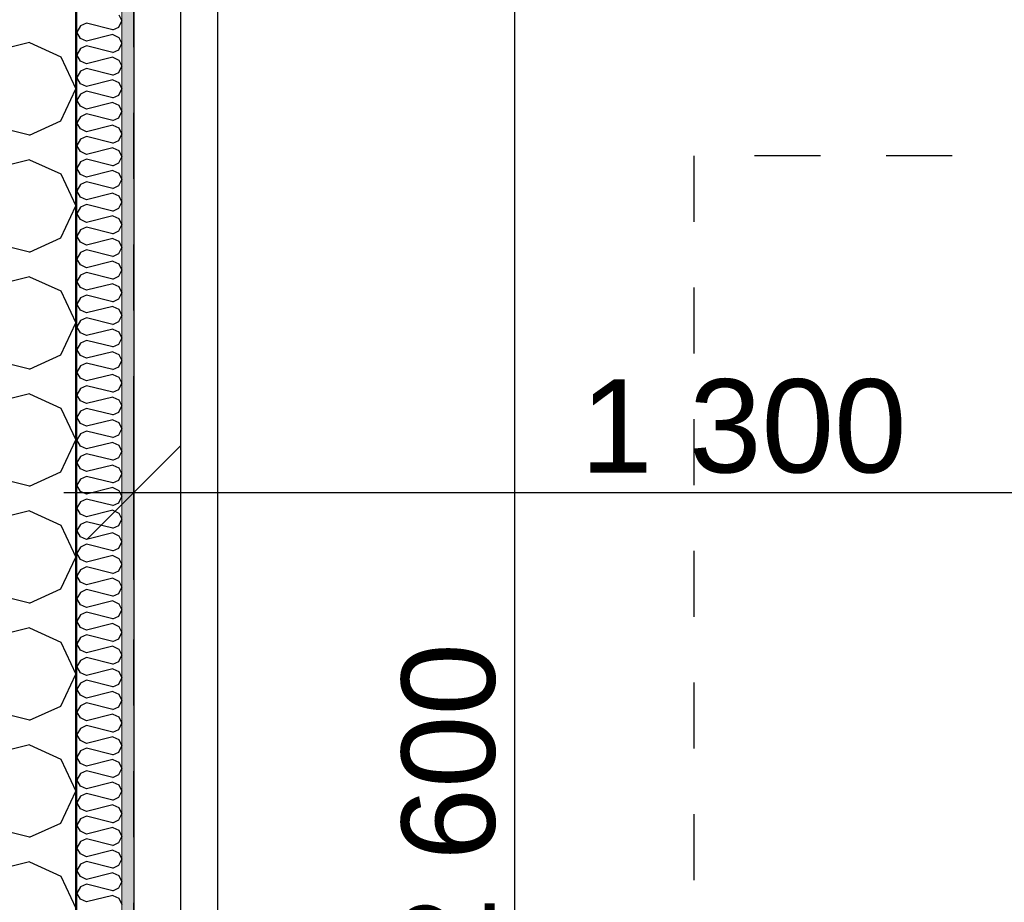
# Model space of a CAD drawing. Header units: millimetres. Extents: x -5000 to 341424, y -9235 to 550260.
# Tile 226 of 236: x 308639 to 309694, y 350648 to 351594. Entities that reach past the tile are written whole.
import ezdxf
from ezdxf.enums import TextEntityAlignment as Align

# ---------------------------------------------------------------- set-up
doc = ezdxf.new("R2010")
doc.units = ezdxf.units.MM
doc.header["$LTSCALE"] = 0.5
doc.header["$MEASUREMENT"] = 0
doc.linetypes.add('PLINE', pattern=[0])
doc.linetypes.add('Små Stiplet', pattern=[282.222222, 141.111111, -141.111111])
for name, color, linetype in [('232- Ikke-bærende yttervegger (Skravur)(Nye konstruksjoner)', 7, 'Continuous'), ('232- Ikke-bærende yttervegger(Nye konstruksjoner)', 7, 'Continuous'), ('281- Innvendige trapper(Nye konstruksjoner)', 7, 'Continuous'), ('287- Andre rekkverk_ håndlister og fendere(Nye konstruksjoner)', 7, 'Continuous'), ('842-M___1_50 Målsetting bygning', 7, 'Continuous'), ('842-M___1_50 Målsetting bygning(Nye konstruksjoner)', 7, 'Continuous'), ('862- M___Nettoareal(Nye konstruksjoner)', 7, 'Continuous'), ('862- M___Nettoareal(Polylinje)(Nye konstruksjoner)', 7, 'Continuous'), ('862- M___Nettoareal(Tekst)(Nye konstruksjoner)', 7, 'Continuous')]:
    doc.layers.add(name, color=color, linetype=linetype)
doc.layers.add('236- Innvendig kledning og overflate(Nye konstruksjoner)', color=7, linetype='Continuous', lineweight=0)
doc.styles.add('GENERATED_STYLE_1', font='txt')
doc.styles.add('GENERATED_STYLE_3', font='arial.ttf')
doc.dimstyles.new('GENERATED_STYLE__2', dxfattribs={"dimtxt": 100, "dimasz": 95, "dimexe": 0.18, "dimexo": 0.0625, "dimgap": 0, "dimtad": 1, "dimtih": 1, "dimtoh": 1, "dimdec": 0, "dimzin": 0, "dimdsep": 46, "dimtxsty": 'GENERATED_STYLE_3', "dimblk": 'ARROWHEAD_6', "dimblk1": 'ARROWHEAD_6', "dimblk2": 'ARROWHEAD_6', "dimcen": 0.09, "dimse1": 1, "dimse2": 1, "dimclrd": 256, "dimclre": 256, "dimclrt": 256, "dimadec": 1, "dimazin": 0, "dimtfac": 1, "dimtdec": 4, "dimtmove": 0, "dimatfit": 3, "dimfxl": 1, "dimtolj": 1, "dimtzin": 0, "dimarcsym": 0})
doc.dimstyles.new('GENERATED_STYLE__4', dxfattribs={"dimtxt": 100, "dimasz": 95, "dimexe": 0.18, "dimexo": 0.0625, "dimgap": 0, "dimtad": 1, "dimdec": 0, "dimzin": 0, "dimdsep": 46, "dimtxsty": 'GENERATED_STYLE_3', "dimblk": 'ARROWHEAD_6', "dimblk1": 'ARROWHEAD_6', "dimblk2": 'ARROWHEAD_6', "dimcen": 0.09, "dimse1": 1, "dimse2": 1, "dimclrd": 256, "dimclre": 256, "dimclrt": 256, "dimadec": 1, "dimazin": 0, "dimtfac": 1, "dimtdec": 4, "dimtmove": 0, "dimatfit": 3, "dimfxl": 1, "dimtolj": 1, "dimtzin": 0, "dimarcsym": 0})

# ---------------------------------------------------------------- blocks, each defined once
blk = doc.blocks.new('Fellesrom Bygg A__6', base_point=(315918.6, 340263.6))
at = {"layer": '862- M___Nettoareal(Polylinje)(Nye konstruksjoner)', "linetype": 'PLINE', "flags": 128}
blk.add_lwpolyline([(308760.9, 343747.8), (314360.9, 343747.8), (314360.9, 345447.8), (320651.1, 345447.8), (322731.9, 342583.8), (328296.4, 346626.6), (331088.4, 342783.8), (332481.5, 343796), (325033.1, 354047.8), (312360.9, 354047.8), (312360.9, 352047.8), (308760.9, 352047.8)], close=True, dxfattribs=at)
at = {"layer": '862- M___Nettoareal(Tekst)(Nye konstruksjoner)', "style": 'GENERATED_STYLE_1'}
for tag, p in [('DUMMY_861', (316456.2, 340451.8)), ('ROOM_NAME', (315381.1, 340406.1)), ('DUMMY_862', (315381.1, 340263.6))]:
    blk.add_attdef(tag, text='', height=100, dxfattribs=at).set_placement(p, align=Align.TOP_LEFT)
blk = doc.blocks.new('VINDFANG_TRAPP__16', base_point=(313945.5, 353208.6))
at = {"layer": '862- M___Nettoareal(Polylinje)(Nye konstruksjoner)', "linetype": 'PLINE', "flags": 128}
blk.add_lwpolyline([(308760.9, 349447.8), (312360.9, 349447.8), (314360.9, 349447.8), (314360.9, 352447.8), (314484.9, 352447.8), (314484.9, 352171.8), (316890.9, 352171.8), (316890.9, 354047.8), (312360.9, 354047.8), (312360.9, 352047.8), (308760.9, 352047.8)], close=True, dxfattribs=at)
at = {"layer": '862- M___Nettoareal(Tekst)(Nye konstruksjoner)', "style": 'GENERATED_STYLE_1'}
for tag, p in [('DUMMY_861', (314522, 353396.9)), ('ROOM_NAME', (313369, 353347.1)), ('DUMMY_862', (313369, 353208.6))]:
    blk.add_attdef(tag, text='', height=100, dxfattribs=at).set_placement(p, align=Align.TOP_LEFT)
blk = doc.blocks.new('*X203')
at = {"layer": '232- Ikke-bærende yttervegger (Skravur)(Nye konstruksjoner)', "linetype": 'PLINE'}
for p, q in [((308744.8, 351599.2), (308747.9, 351592.6)), ((308710.1, 351590), (308703.6, 351587.1)), ((308738.3, 351583), (308710.1, 351590)), ((308744.8, 351585.9), (308747.9, 351592.6)), ((308703.6, 351587.1), (308699.9, 351580.4)), ((308703.6, 351573.8), (308699.9, 351580.4)), ((308738.3, 351577.9), (308710.1, 351570.8)), ((308738.3, 351583), (308744.8, 351585.9)), ((308738.3, 351577.9), (308744.8, 351574.9)), ((308710.1, 351570.8), (308703.6, 351573.8)), ((308744.8, 351574.9), (308747.9, 351568.3)), ((308744.8, 351561.7), (308747.9, 351568.3)), ((308703.6, 351562.8), (308699.9, 351556.2)), ((308710.1, 351565.7), (308703.6, 351562.8)), ((308738.3, 351558.7), (308710.1, 351565.7)), ((308738.3, 351558.7), (308744.8, 351561.7)), ((308703.6, 351549.5), (308699.9, 351556.2)), ((308710.1, 351546.6), (308703.6, 351549.5)), ((308738.3, 351553.6), (308710.1, 351546.6)), ((308738.3, 351553.6), (308744.8, 351550.6)), ((308744.8, 351550.6), (308747.9, 351544)), ((308703.6, 351538.5), (308699.9, 351531.9)), ((308710.1, 351541.5), (308703.6, 351538.5)), ((308738.3, 351534.4), (308710.1, 351541.5)), ((308738.3, 351534.4), (308744.8, 351537.4)), ((308744.8, 351537.4), (308747.9, 351544)), ((308703.6, 351525.2), (308699.9, 351531.9)), ((308710.1, 351522.3), (308703.6, 351525.2)), ((308738.3, 351529.3), (308710.1, 351522.3)), ((308738.3, 351529.3), (308744.8, 351526.4)), ((308744.8, 351526.4), (308747.9, 351519.7)), ((308703.6, 351514.2), (308699.9, 351507.6)), ((308710.1, 351517.2), (308703.6, 351514.2)), ((308738.3, 351510.1), (308710.1, 351517.2)), ((308744.8, 351513.1), (308747.9, 351519.7)), ((308703.6, 351501), (308699.9, 351507.6)), ((308738.3, 351505), (308710.1, 351498)), ((308738.3, 351510.1), (308744.8, 351513.1)), ((308738.3, 351505), (308744.8, 351502.1)), ((308710.1, 351498), (308703.6, 351501)), ((308744.8, 351502.1), (308747.9, 351495.5)), ((308744.8, 351488.8), (308747.9, 351495.5)), ((308703.6, 351489.9), (308699.9, 351483.3)), ((308703.6, 351476.7), (308699.9, 351483.3)), ((308710.1, 351492.9), (308703.6, 351489.9)), ((308738.3, 351485.9), (308710.1, 351492.9)), ((308738.3, 351485.9), (308744.8, 351488.8)), ((308710.1, 351473.7), (308703.6, 351476.7)), ((308738.3, 351480.8), (308710.1, 351473.7)), ((308738.3, 351480.8), (308744.8, 351477.8)), ((308744.8, 351477.8), (308747.9, 351471.2)), ((308703.6, 351465.7), (308699.9, 351459)), ((308710.1, 351468.6), (308703.6, 351465.7)), ((308738.3, 351461.6), (308710.1, 351468.6)), ((308738.3, 351461.6), (308744.8, 351464.5)), ((308744.8, 351464.5), (308747.9, 351471.2)), ((308703.6, 351452.4), (308699.9, 351459)), ((308710.1, 351449.4), (308703.6, 351452.4)), ((308738.3, 351456.5), (308710.1, 351449.4)), ((308738.3, 351456.5), (308744.8, 351453.5)), ((308744.8, 351453.5), (308747.9, 351446.9)), ((308703.6, 351441.4), (308699.9, 351434.8)), ((308710.1, 351444.3), (308703.6, 351441.4)), ((308738.3, 351437.3), (308710.1, 351444.3)), ((308738.3, 351437.3), (308744.8, 351440.3)), ((308744.8, 351440.3), (308747.9, 351446.9)), ((308703.6, 351428.1), (308699.9, 351434.8)), ((308738.3, 351432.2), (308710.1, 351425.2)), ((308738.3, 351432.2), (308744.8, 351429.2)), ((308710.1, 351425.2), (308703.6, 351428.1)), ((308710.1, 351420.1), (308703.6, 351417.1)), ((308738.3, 351413), (308710.1, 351420.1)), ((308744.8, 351429.2), (308747.9, 351422.6)), ((308744.8, 351416), (308747.9, 351422.6)), ((308703.6, 351417.1), (308699.9, 351410.5)), ((308703.6, 351403.8), (308699.9, 351410.5)), ((308738.3, 351413), (308744.8, 351416)), ((308710.1, 351400.9), (308703.6, 351403.8)), ((308738.3, 351407.9), (308710.1, 351400.9)), ((308738.3, 351407.9), (308744.8, 351405)), ((308744.8, 351405), (308747.9, 351398.3)), ((308744.8, 351391.7), (308747.9, 351398.3)), ((308703.6, 351392.8), (308699.9, 351386.2)), ((308710.1, 351395.8), (308703.6, 351392.8)), ((308738.3, 351388.7), (308710.1, 351395.8)), ((308738.3, 351388.7), (308744.8, 351391.7)), ((308703.6, 351379.6), (308699.9, 351386.2)), ((308710.1, 351376.6), (308703.6, 351379.6)), ((308738.3, 351383.6), (308710.1, 351376.6)), ((308738.3, 351383.6), (308744.8, 351380.7)), ((308744.8, 351380.7), (308747.9, 351374)), ((308703.6, 351368.5), (308699.9, 351361.9)), ((308710.1, 351371.5), (308703.6, 351368.5)), ((308738.3, 351364.5), (308710.1, 351371.5)), ((308738.3, 351364.5), (308744.8, 351367.4)), ((308744.8, 351367.4), (308747.9, 351374)), ((308703.6, 351355.3), (308699.9, 351361.9)), ((308738.3, 351359.4), (308710.1, 351352.3)), ((308738.3, 351359.4), (308744.8, 351356.4)), ((308744.8, 351356.4), (308747.9, 351349.8)), ((308710.1, 351352.3), (308703.6, 351355.3)), ((308710.1, 351347.2), (308703.6, 351344.3)), ((308738.3, 351340.2), (308710.1, 351347.2)), ((308744.8, 351343.1), (308747.9, 351349.8)), ((308703.6, 351344.3), (308699.9, 351337.6)), ((308703.6, 351331), (308699.9, 351337.6)), ((308738.3, 351335.1), (308710.1, 351328)), ((308738.3, 351340.2), (308744.8, 351343.1)), ((308738.3, 351335.1), (308744.8, 351332.1)), ((308710.1, 351328), (308703.6, 351331)), ((308744.8, 351332.1), (308747.9, 351325.5)), ((308744.8, 351318.9), (308747.9, 351325.5)), ((308703.6, 351320), (308699.9, 351313.3)), ((308710.1, 351322.9), (308703.6, 351320)), ((308738.3, 351315.9), (308710.1, 351322.9)), ((308738.3, 351315.9), (308744.8, 351318.9)), ((308703.6, 351306.7), (308699.9, 351313.3)), ((308710.1, 351303.8), (308703.6, 351306.7)), ((308738.3, 351310.8), (308710.1, 351303.8)), ((308738.3, 351310.8), (308744.8, 351307.8)), ((308744.8, 351307.8), (308747.9, 351301.2)), ((308703.6, 351295.7), (308699.9, 351289.1)), ((308710.1, 351298.7), (308703.6, 351295.7)), ((308738.3, 351291.6), (308710.1, 351298.7)), ((308738.3, 351291.6), (308744.8, 351294.6)), ((308744.8, 351294.6), (308747.9, 351301.2)), ((308703.6, 351282.4), (308699.9, 351289.1)), ((308710.1, 351279.5), (308703.6, 351282.4)), ((308738.3, 351286.5), (308710.1, 351279.5)), ((308738.3, 351286.5), (308744.8, 351283.6)), ((308744.8, 351283.6), (308747.9, 351276.9)), ((308703.6, 351271.4), (308699.9, 351264.8)), ((308710.1, 351274.4), (308703.6, 351271.4)), ((308738.3, 351267.3), (308710.1, 351274.4)), ((308744.8, 351270.3), (308747.9, 351276.9)), ((308703.6, 351258.2), (308699.9, 351264.8)), ((308738.3, 351262.2), (308710.1, 351255.2)), ((308738.3, 351267.3), (308744.8, 351270.3)), ((308738.3, 351262.2), (308744.8, 351259.3)), ((308710.1, 351255.2), (308703.6, 351258.2)), ((308744.8, 351259.3), (308747.9, 351252.6)), ((308744.8, 351246), (308747.9, 351252.6)), ((308703.6, 351247.1), (308699.9, 351240.5)), ((308703.6, 351233.9), (308699.9, 351240.5)), ((308710.1, 351250.1), (308703.6, 351247.1)), ((308738.3, 351243.1), (308710.1, 351250.1)), ((308738.3, 351243.1), (308744.8, 351246)), ((308710.1, 351230.9), (308703.6, 351233.9)), ((308738.3, 351237.9), (308710.1, 351230.9)), ((308738.3, 351237.9), (308744.8, 351235)), ((308744.8, 351235), (308747.9, 351228.4)), ((308703.6, 351222.9), (308699.9, 351216.2)), ((308710.1, 351225.8), (308703.6, 351222.9)), ((308738.3, 351218.8), (308710.1, 351225.8)), ((308738.3, 351218.8), (308744.8, 351221.7)), ((308744.8, 351221.7), (308747.9, 351228.4)), ((308703.6, 351209.6), (308699.9, 351216.2)), ((308710.1, 351206.6), (308703.6, 351209.6)), ((308738.3, 351213.7), (308710.1, 351206.6)), ((308738.3, 351213.7), (308744.8, 351210.7)), ((308744.8, 351210.7), (308747.9, 351204.1)), ((308703.6, 351198.6), (308699.9, 351191.9)), ((308710.1, 351201.5), (308703.6, 351198.6)), ((308738.3, 351194.5), (308710.1, 351201.5)), ((308744.8, 351197.4), (308747.9, 351204.1)), ((308703.6, 351185.3), (308699.9, 351191.9)), ((308738.3, 351189.4), (308710.1, 351182.3)), ((308738.3, 351194.5), (308744.8, 351197.4)), ((308738.3, 351189.4), (308744.8, 351186.4)), ((308710.1, 351182.3), (308703.6, 351185.3)), ((308710.1, 351177.2), (308703.6, 351174.3)), ((308738.3, 351170.2), (308710.1, 351177.2)), ((308744.8, 351186.4), (308747.9, 351179.8)), ((308744.8, 351173.2), (308747.9, 351179.8)), ((308703.6, 351174.3), (308699.9, 351167.7)), ((308703.6, 351161), (308699.9, 351167.7)), ((308738.3, 351170.2), (308744.8, 351173.2)), ((308710.1, 351158.1), (308703.6, 351161)), ((308738.3, 351165.1), (308710.1, 351158.1)), ((308738.3, 351165.1), (308744.8, 351162.1)), ((308744.8, 351162.1), (308747.9, 351155.5)), ((308744.8, 351148.9), (308747.9, 351155.5)), ((308703.6, 351150), (308699.9, 351143.4)), ((308710.1, 351153), (308703.6, 351150)), ((308738.3, 351145.9), (308710.1, 351153)), ((308738.3, 351145.9), (308744.8, 351148.9)), ((308703.6, 351136.7), (308699.9, 351143.4)), ((308710.1, 351133.8), (308703.6, 351136.7)), ((308738.3, 351140.8), (308710.1, 351133.8)), ((308738.3, 351140.8), (308744.8, 351137.9)), ((308744.8, 351137.9), (308747.9, 351131.2)), ((308703.6, 351125.7), (308699.9, 351119.1)), ((308710.1, 351128.7), (308703.6, 351125.7)), ((308738.3, 351121.6), (308710.1, 351128.7)), ((308738.3, 351121.6), (308744.8, 351124.6)), ((308744.8, 351124.6), (308747.9, 351131.2)), ((308703.6, 351112.5), (308699.9, 351119.1)), ((308738.3, 351116.5), (308710.1, 351109.5)), ((308738.3, 351116.5), (308744.8, 351113.6)), ((308744.8, 351113.6), (308747.9, 351107)), ((308710.1, 351109.5), (308703.6, 351112.5)), ((308710.1, 351104.4), (308703.6, 351101.4)), ((308738.3, 351097.4), (308710.1, 351104.4)), ((308744.8, 351100.3), (308747.9, 351107)), ((308703.6, 351101.4), (308699.9, 351094.8)), ((308703.6, 351088.2), (308699.9, 351094.8)), ((308738.3, 351092.3), (308710.1, 351085.2)), ((308738.3, 351097.4), (308744.8, 351100.3)), ((308738.3, 351092.3), (308744.8, 351089.3)), ((308710.1, 351085.2), (308703.6, 351088.2)), ((308744.8, 351089.3), (308747.9, 351082.7)), ((308744.8, 351076), (308747.9, 351082.7)), ((308703.6, 351077.2), (308699.9, 351070.5)), ((308710.1, 351080.1), (308703.6, 351077.2)), ((308738.3, 351073.1), (308710.1, 351080.1)), ((308738.3, 351073.1), (308744.8, 351076)), ((308703.6, 351063.9), (308699.9, 351070.5)), ((308710.1, 351060.9), (308703.6, 351063.9)), ((308738.3, 351068), (308710.1, 351060.9)), ((308738.3, 351068), (308744.8, 351065)), ((308744.8, 351065), (308747.9, 351058.4)), ((308703.6, 351052.9), (308699.9, 351046.3)), ((308710.1, 351055.8), (308703.6, 351052.9)), ((308738.3, 351048.8), (308710.1, 351055.8)), ((308738.3, 351048.8), (308744.8, 351051.8)), ((308744.8, 351051.8), (308747.9, 351058.4)), ((308703.6, 351039.6), (308699.9, 351046.3)), ((308710.1, 351036.7), (308703.6, 351039.6)), ((308738.3, 351043.7), (308710.1, 351036.7)), ((308738.3, 351043.7), (308744.8, 351040.7)), ((308744.8, 351040.7), (308747.9, 351034.1)), ((308710.1, 351031.6), (308703.6, 351028.6)), ((308738.3, 351024.5), (308710.1, 351031.6)), ((308744.8, 351027.5), (308747.9, 351034.1)), ((308703.6, 351028.6), (308699.9, 351022)), ((308703.6, 351015.3), (308699.9, 351022)), ((308738.3, 351019.4), (308710.1, 351012.4)), ((308738.3, 351024.5), (308744.8, 351027.5)), ((308738.3, 351019.4), (308744.8, 351016.5)), ((308710.1, 351012.4), (308703.6, 351015.3)), ((308744.8, 351016.5), (308747.9, 351009.8)), ((308744.8, 351003.2), (308747.9, 351009.8)), ((308703.6, 351004.3), (308699.9, 350997.7)), ((308703.6, 350991.1), (308699.9, 350997.7)), ((308710.1, 351007.3), (308703.6, 351004.3)), ((308738.3, 351000.2), (308710.1, 351007.3)), ((308738.3, 351000.2), (308744.8, 351003.2)), ((308710.1, 350988.1), (308703.6, 350991.1)), ((308738.3, 350995.1), (308710.1, 350988.1)), ((308738.3, 350995.1), (308744.8, 350992.2)), ((308744.8, 350992.2), (308747.9, 350985.5)), ((308703.6, 350980), (308699.9, 350973.4)), ((308710.1, 350983), (308703.6, 350980)), ((308738.3, 350976), (308710.1, 350983)), ((308738.3, 350976), (308744.8, 350978.9)), ((308744.8, 350978.9), (308747.9, 350985.5)), ((308703.6, 350966.8), (308699.9, 350973.4)), ((308710.1, 350963.8), (308703.6, 350966.8)), ((308738.3, 350970.9), (308710.1, 350963.8)), ((308738.3, 350970.9), (308744.8, 350967.9)), ((308744.8, 350967.9), (308747.9, 350961.3)), ((308703.6, 350955.8), (308699.9, 350949.1)), ((308710.1, 350958.7), (308703.6, 350955.8)), ((308738.3, 350951.7), (308710.1, 350958.7)), ((308744.8, 350954.6), (308747.9, 350961.3)), ((308703.6, 350942.5), (308699.9, 350949.1)), ((308738.3, 350946.6), (308710.1, 350939.5)), ((308738.3, 350951.7), (308744.8, 350954.6)), ((308738.3, 350946.6), (308744.8, 350943.6)), ((308710.1, 350939.5), (308703.6, 350942.5)), ((308710.1, 350934.4), (308703.6, 350931.5)), ((308738.3, 350927.4), (308710.1, 350934.4)), ((308744.8, 350943.6), (308747.9, 350937)), ((308744.8, 350930.4), (308747.9, 350937)), ((308703.6, 350931.5), (308699.9, 350924.8)), ((308703.6, 350918.2), (308699.9, 350924.8)), ((308738.3, 350927.4), (308744.8, 350930.4)), ((308710.1, 350915.3), (308703.6, 350918.2)), ((308738.3, 350922.3), (308710.1, 350915.3)), ((308738.3, 350922.3), (308744.8, 350919.3)), ((308744.8, 350919.3), (308747.9, 350912.7)), ((308744.8, 350906.1), (308747.9, 350912.7)), ((308703.6, 350907.2), (308699.9, 350900.6)), ((308710.1, 350910.2), (308703.6, 350907.2)), ((308738.3, 350903.1), (308710.1, 350910.2)), ((308738.3, 350903.1), (308744.8, 350906.1)), ((308703.6, 350893.9), (308699.9, 350900.6)), ((308710.1, 350891), (308703.6, 350893.9)), ((308738.3, 350898), (308710.1, 350891)), ((308738.3, 350898), (308744.8, 350895.1)), ((308744.8, 350895.1), (308747.9, 350888.4)), ((308703.6, 350882.9), (308699.9, 350876.3)), ((308710.1, 350885.9), (308703.6, 350882.9)), ((308738.3, 350878.8), (308710.1, 350885.9)), ((308738.3, 350878.8), (308744.8, 350881.8)), ((308744.8, 350881.8), (308747.9, 350888.4)), ((308703.6, 350869.7), (308699.9, 350876.3)), ((308738.3, 350873.7), (308710.1, 350866.7)), ((308738.3, 350873.7), (308744.8, 350870.8)), ((308744.8, 350870.8), (308747.9, 350864.1)), ((308710.1, 350866.7), (308703.6, 350869.7)), ((308710.1, 350861.6), (308703.6, 350858.6)), ((308738.3, 350854.6), (308710.1, 350861.6)), ((308744.8, 350857.5), (308747.9, 350864.1)), ((308703.6, 350858.6), (308699.9, 350852)), ((308703.6, 350845.4), (308699.9, 350852)), ((308738.3, 350849.4), (308710.1, 350842.4)), ((308738.3, 350854.6), (308744.8, 350857.5)), ((308738.3, 350849.4), (308744.8, 350846.5)), ((308710.1, 350842.4), (308703.6, 350845.4)), ((308744.8, 350846.5), (308747.9, 350839.9)), ((308744.8, 350833.2), (308747.9, 350839.9)), ((308703.6, 350834.3), (308699.9, 350827.7)), ((308710.1, 350837.3), (308703.6, 350834.3)), ((308738.3, 350830.3), (308710.1, 350837.3)), ((308738.3, 350830.3), (308744.8, 350833.2)), ((308703.6, 350821.1), (308699.9, 350827.7)), ((308710.1, 350818.1), (308703.6, 350821.1)), ((308738.3, 350825.2), (308710.1, 350818.1)), ((308738.3, 350825.2), (308744.8, 350822.2)), ((308744.8, 350822.2), (308747.9, 350815.6)), ((308703.6, 350810.1), (308699.9, 350803.4)), ((308710.1, 350813), (308703.6, 350810.1)), ((308738.3, 350806), (308710.1, 350813)), ((308738.3, 350806), (308744.8, 350808.9)), ((308744.8, 350808.9), (308747.9, 350815.6)), ((308703.6, 350796.8), (308699.9, 350803.4)), ((308710.1, 350793.8), (308703.6, 350796.8)), ((308738.3, 350800.9), (308710.1, 350793.8)), ((308738.3, 350800.9), (308744.8, 350797.9)), ((308744.8, 350797.9), (308747.9, 350791.3)), ((308710.1, 350788.7), (308703.6, 350785.8)), ((308738.3, 350781.7), (308710.1, 350788.7)), ((308744.8, 350784.7), (308747.9, 350791.3)), ((308703.6, 350785.8), (308699.9, 350779.2)), ((308703.6, 350772.5), (308699.9, 350779.2)), ((308738.3, 350776.6), (308710.1, 350769.6)), ((308738.3, 350781.7), (308744.8, 350784.7)), ((308738.3, 350776.6), (308744.8, 350773.6)), ((308710.1, 350769.6), (308703.6, 350772.5)), ((308744.8, 350773.6), (308747.9, 350767)), ((308744.8, 350760.4), (308747.9, 350767)), ((308703.6, 350761.5), (308699.9, 350754.9)), ((308703.6, 350748.2), (308699.9, 350754.9)), ((308710.1, 350764.5), (308703.6, 350761.5)), ((308738.3, 350757.4), (308710.1, 350764.5)), ((308738.3, 350757.4), (308744.8, 350760.4)), ((308710.1, 350745.3), (308703.6, 350748.2)), ((308738.3, 350752.3), (308710.1, 350745.3)), ((308738.3, 350752.3), (308744.8, 350749.4)), ((308744.8, 350749.4), (308747.9, 350742.7)), ((308703.6, 350737.2), (308699.9, 350730.6)), ((308710.1, 350740.2), (308703.6, 350737.2)), ((308738.3, 350733.1), (308710.1, 350740.2)), ((308738.3, 350733.1), (308744.8, 350736.1)), ((308744.8, 350736.1), (308747.9, 350742.7)), ((308703.6, 350724), (308699.9, 350730.6)), ((308710.1, 350721), (308703.6, 350724)), ((308738.3, 350728), (308710.1, 350721)), ((308738.3, 350728), (308744.8, 350725.1)), ((308744.8, 350725.1), (308747.9, 350718.5)), ((308703.6, 350712.9), (308699.9, 350706.3)), ((308710.1, 350715.9), (308703.6, 350712.9)), ((308738.3, 350708.9), (308710.1, 350715.9)), ((308744.8, 350711.8), (308747.9, 350718.5)), ((308703.6, 350699.7), (308699.9, 350706.3)), ((308738.3, 350703.8), (308710.1, 350696.7)), ((308738.3, 350708.9), (308744.8, 350711.8)), ((308738.3, 350703.8), (308744.8, 350700.8)), ((308710.1, 350696.7), (308703.6, 350699.7)), ((308710.1, 350691.6), (308703.6, 350688.7)), ((308738.3, 350684.6), (308710.1, 350691.6)), ((308744.8, 350700.8), (308747.9, 350694.2)), ((308744.8, 350687.5), (308747.9, 350694.2)), ((308703.6, 350688.7), (308699.9, 350682)), ((308703.6, 350675.4), (308699.9, 350682)), ((308738.3, 350684.6), (308744.8, 350687.5)), ((308710.1, 350672.4), (308703.6, 350675.4)), ((308738.3, 350679.5), (308710.1, 350672.4)), ((308738.3, 350679.5), (308744.8, 350676.5)), ((308744.8, 350676.5), (308747.9, 350669.9)), ((308703.6, 350664.4), (308699.9, 350657.7)), ((308710.1, 350667.3), (308703.6, 350664.4)), ((308738.3, 350660.3), (308710.1, 350667.3)), ((308738.3, 350660.3), (308744.8, 350663.3)), ((308744.8, 350663.3), (308747.9, 350669.9)), ((308703.6, 350651.1), (308699.9, 350657.7)), ((308710.1, 350648.2), (308703.6, 350651.1)), ((308738.3, 350655.2), (308710.1, 350648.2)), ((308738.3, 350655.2), (308744.8, 350652.2)), ((308744.8, 350652.2), (308747.9, 350645.6))]:
    blk.add_line(p, q, dxfattribs=at)
blk = doc.blocks.new('*X206')
at = {"layer": '232- Ikke-bærende yttervegger (Skravur)(Nye konstruksjoner)', "linetype": 'PLINE'}
for p, q in [((308649.1, 351569.3), (308503.6, 351532.9)), ((308649.1, 351569.3), (308682.7, 351554)), ((308682.7, 351554), (308698.9, 351519.7)), ((308682.7, 351485.5), (308698.9, 351519.7)), ((308649.1, 351470.2), (308503.6, 351506.6)), ((308649.1, 351470.2), (308682.7, 351485.5)), ((308649.1, 351443.8), (308503.6, 351407.5)), ((308649.1, 351443.8), (308682.7, 351428.5)), ((308682.7, 351428.5), (308698.9, 351394.3)), ((308682.7, 351360), (308698.9, 351394.3)), ((308649.1, 351344.7), (308503.6, 351381.1)), ((308649.1, 351344.7), (308682.7, 351360)), ((308649.1, 351318.4), (308503.6, 351282)), ((308649.1, 351318.4), (308682.7, 351303.1)), ((308682.7, 351303.1), (308698.9, 351268.8)), ((308682.7, 351234.6), (308698.9, 351268.8)), ((308649.1, 351219.3), (308503.6, 351255.6)), ((308649.1, 351219.3), (308682.7, 351234.6)), ((308649.1, 351192.9), (308503.6, 351156.6)), ((308649.1, 351192.9), (308682.7, 351177.6)), ((308682.7, 351177.6), (308698.9, 351143.4)), ((308682.7, 351109.1), (308698.9, 351143.4)), ((308649.1, 351093.8), (308503.6, 351130.2)), ((308649.1, 351093.8), (308682.7, 351109.1)), ((308649.1, 351067.5), (308503.6, 351031.1)), ((308649.1, 351067.5), (308682.7, 351052.2)), ((308682.7, 351052.2), (308698.9, 351017.9)), ((308682.7, 350983.7), (308698.9, 351017.9)), ((308649.1, 350968.4), (308503.6, 351004.7)), ((308649.1, 350968.4), (308682.7, 350983.7)), ((308649.1, 350942), (308503.6, 350905.6)), ((308649.1, 350942), (308682.7, 350926.7)), ((308682.7, 350926.7), (308698.9, 350892.5)), ((308682.7, 350858.2), (308698.9, 350892.5)), ((308649.1, 350842.9), (308503.6, 350879.3)), ((308649.1, 350842.9), (308682.7, 350858.2)), ((308649.1, 350816.6), (308503.6, 350780.2)), ((308649.1, 350816.6), (308682.7, 350801.3)), ((308682.7, 350801.3), (308698.9, 350767)), ((308682.7, 350732.8), (308698.9, 350767)), ((308649.1, 350717.5), (308503.6, 350753.8)), ((308649.1, 350717.5), (308682.7, 350732.8)), ((308649.1, 350691.1), (308503.6, 350654.7)), ((308649.1, 350691.1), (308682.7, 350675.8)), ((308682.7, 350675.8), (308698.9, 350641.6))]:
    blk.add_line(p, q, dxfattribs=at)
blk = doc.blocks.new('*D696')
at = {"layer": '842-M___1_50 Målsetting bygning(Nye konstruksjoner)', "linetype": 'PLINE'}
for p, q in [((309795.4, 352159.8), (309895.4, 352059.8)), ((309939.2, 352109.8), (309751.7, 352109.8)), ((309845.4, 349447.8), (309845.4, 352109.8)), ((309795.4, 349497.8), (309895.4, 349397.8)), ((309939.2, 349447.8), (309751.7, 349447.8))]:
    blk.add_line(p, q, dxfattribs=at)
at = {"layer": '842-M___1_50 Målsetting bygning(Nye konstruksjoner)', "insert": (309825.4, 350607.2), "char_height": 100, "attachment_point": 7, "rotation": 90, "style": 'GENERATED_STYLE_3'}
blk.add_mtext('\\A1;{\\pql;\\fArial|b0|i0|c0|p0;\\W1.000000;2\xa0662}', dxfattribs=at)
blk = doc.blocks.new('ARROWHEAD_6')
at = {"linetype": 'Continuous'}
for p, q in [((-0.5, -0.5), (0.5, 0.5)), ((0, 0), (-1, 0))]:
    blk.add_line(p, q, dxfattribs=at)
blk = doc.blocks.new('*D706')
at = {"layer": '842-M___1_50 Målsetting bygning(Nye konstruksjoner)', "linetype": 'PLINE'}
for p, q in [((308450.9, 362727.6), (308450.9, 362915.1)), ((308698.9, 362727.6), (308698.9, 362915.1)), ((308500.9, 362871.4), (308400.9, 362771.4)), ((308748.9, 362871.4), (308648.9, 362771.4)), ((308450.9, 362821.4), (308698.9, 362821.4))]:
    blk.add_line(p, q, dxfattribs=at)
at = {"layer": '842-M___1_50 Målsetting bygning(Nye konstruksjoner)', "insert": (308460.5, 362841.4), "char_height": 100, "attachment_point": 7, "style": 'GENERATED_STYLE_3'}
blk.add_mtext('\\A1;{\\pql;\\fArial|b0|i0|c0|p0;\\W1.000000;248}', dxfattribs=at)
blk = doc.blocks.new('*D707')
at = {"layer": '842-M___1_50 Målsetting bygning(Nye konstruksjoner)', "linetype": 'PLINE'}
for p, q in [((308698.9, 362727.6), (308698.9, 362915.1)), ((312050.9, 362727.6), (312050.9, 362915.1)), ((308748.9, 362871.4), (308648.9, 362771.4)), ((312100.9, 362871.4), (312000.9, 362771.4)), ((308698.9, 362821.4), (312050.9, 362821.4))]:
    blk.add_line(p, q, dxfattribs=at)
at = {"layer": '842-M___1_50 Målsetting bygning(Nye konstruksjoner)', "insert": (310203.3, 362841.4), "char_height": 100, "attachment_point": 7, "style": 'GENERATED_STYLE_3'}
blk.add_mtext('\\A1;{\\pql;\\fArial|b0|i0|c0|p0;\\W1.000000;3\xa0352}', dxfattribs=at)
blk = doc.blocks.new('*D926')
at = {"layer": '842-M___1_50 Målsetting bygning', "linetype": 'PLINE'}
for p, q in [((308760.9, 350993.4), (308760.9, 351180.9)), ((310060.9, 350993.4), (310060.9, 351180.9)), ((308810.9, 351137.1), (308710.9, 351037.1)), ((310110.9, 351137.1), (310010.9, 351037.1)), ((308685.9, 351087.1), (308760.9, 351087.1)), ((308760.9, 351087.1), (310060.9, 351087.1))]:
    blk.add_line(p, q, dxfattribs=at)
at = {"layer": '842-M___1_50 Målsetting bygning', "insert": (309239.3, 351107.1), "char_height": 100, "attachment_point": 7, "style": 'GENERATED_STYLE_3'}
blk.add_mtext('\\A1;{\\pql;\\fArial|b0|i0|c0|p0;\\W1.000000;1\xa0300}', dxfattribs=at)
blk = doc.blocks.new('*D930')
at = {"layer": '842-M___1_50 Målsetting bygning', "linetype": 'PLINE'}
for p, q in [((309169.1, 352047.8), (309169.1, 352122.8)), ((309219.1, 351997.8), (309119.1, 352097.8)), ((309262.9, 352047.8), (309075.4, 352047.8)), ((309169.1, 349447.8), (309169.1, 352047.8)), ((309119.1, 349497.8), (309219.1, 349397.8)), ((309262.9, 349447.8), (309075.4, 349447.8)), ((309169.1, 349372.8), (309169.1, 349447.8))]:
    blk.add_line(p, q, dxfattribs=at)
at = {"layer": '842-M___1_50 Målsetting bygning', "insert": (309149.1, 350576.2), "char_height": 100, "attachment_point": 7, "rotation": 90, "style": 'GENERATED_STYLE_3'}
blk.add_mtext('\\A1;{\\pql;\\fArial|b0|i0|c0|p0;\\W1.000000;2\xa0600}', dxfattribs=at)

msp = doc.modelspace()

# ---------------------------------------------------------------- hatches: boundary and pattern name
at = {"layer": '232- Ikke-bærende yttervegger (Skravur)(Nye konstruksjoner)', "linetype": 'Continuous'}
msp.add_hatch(color=256, dxfattribs=at).paths.add_polyline_path([(308698.9, 352108.8), (308698.9, 345466.8), (308699.9, 345466.8), (308699.9, 352108.8)])
h = msp.add_hatch(dxfattribs=at)
h.set_pattern_fill('Prikker_tett', color=256, style=0, pattern_type=2)
h.set_pattern_definition([(0, (0, 0), (0, 43.30127), [0, -25]), (0, (12.5, 21.65), (0, 43.30127), [0, -25])])
h.paths.add_polyline_path([(308760.9, 349100.8), (308760.9, 352047.8), (308747.9, 352047.8), (308747.9, 349100.8)])

# ---------------------------------------------------------------- linework, layer by layer
at = {"layer": '232- Ikke-bærende yttervegger(Nye konstruksjoner)', "linetype": 'PLINE'}
for p, q in [((308698.9, 345466.8), (308698.9, 352108.8)), ((308699.9, 345466.8), (308699.9, 352060.8))]:
    msp.add_line(p, q, dxfattribs=at)
at = {"layer": '236- Innvendig kledning og overflate(Nye konstruksjoner)', "linetype": 'PLINE'}
msp.add_line((308747.9, 349100.8), (308747.9, 352047.8), dxfattribs=at)
at = {"layer": '236- Innvendig kledning og overflate(Nye konstruksjoner)', "linetype": 'PLINE', "flags": 128}
msp.add_lwpolyline([(308760.9, 349100.8), (308760.9, 352047.8)], dxfattribs=at)
at = {"layer": '281- Innvendige trapper(Nye konstruksjoner)', "linetype": 'Små Stiplet'}
for p, q in [((308760.9, 349447.8), (308760.9, 352047.8)), ((310060.9, 351447.8), (309360.9, 351447.8)), ((309360.9, 351447.8), (309360.9, 350047.8))]:
    msp.add_line(p, q, dxfattribs=at)
at = {"layer": '287- Andre rekkverk_ håndlister og fendere(Nye konstruksjoner)', "linetype": 'PLINE'}
for p, q in [((308810.9, 351997.8), (308810.9, 349497.8)), ((308850.9, 349537.8), (308850.9, 351957.8))]:
    msp.add_line(p, q, dxfattribs=at)

# ---------------------------------------------------------------- block references
at = {"layer": '232- Ikke-bærende yttervegger(Nye konstruksjoner)'}
for name in ['*X206', '*X203']:
    msp.add_blockref(name, (0, 0), dxfattribs=at)
at = {"layer": '862- M___Nettoareal(Nye konstruksjoner)', "linetype": 'Continuous'}
for name, p in [('Fellesrom Bygg A__6', (315918.6, 340263.6)), ('VINDFANG_TRAPP__16', (313945.5, 353208.6))]:
    msp.add_blockref(name, p, dxfattribs=at)

# ---------------------------------------------------------------- dimensions: what is measured, and where the dimension line sits
at = {"layer": '842-M___1_50 Målsetting bygning', "linetype": 'Continuous'}
dim = msp.add_linear_dim(base=(309169.1, 352047.8), p1=(310060.9, 349447.8), p2=(310060.9, 352047.8), angle=90, dimstyle='GENERATED_STYLE__4', dxfattribs=at)
dim.commit()
dim.dimension.update_dxf_attribs({"geometry": '*D930', "text_midpoint": (309099.1, 350747.8), "dimtype": 160, "text_rotation": 90})
dim = msp.add_linear_dim(base=(310060.9, 351087.1), p1=(308760.9, 352047.8), p2=(310060.9, 350847.8), dimstyle='GENERATED_STYLE__2', dxfattribs=at)
dim.commit()
dim.dimension.update_dxf_attribs({"geometry": '*D926', "text_midpoint": (309410.9, 351157.1), "dimtype": 160})
at = {"layer": '842-M___1_50 Målsetting bygning(Nye konstruksjoner)', "linetype": 'Continuous'}
for base, p1, p2, picture, middle in [((312050.9, 362821.4), (308698.9, 347897.8), (312050.9, 353357.8), '*D707', (310374.8, 362891.4)), ((308698.9, 362821.4), (308450.9, 347897.8), (308698.9, 347897.8), '*D706', (308574.6, 362891.4))]:
    dim = msp.add_linear_dim(base=base, p1=p1, p2=p2, dimstyle='GENERATED_STYLE__2', dxfattribs=at)
    dim.commit()
    dim.dimension.update_dxf_attribs({"geometry": picture, "text_midpoint": middle, "dimtype": 160})
dim = msp.add_linear_dim(base=(309845.4, 352109.8), p1=(308550.9, 349447.8), p2=(310498.9, 352109.8), angle=90, dimstyle='GENERATED_STYLE__4', dxfattribs=at)
dim.commit()
dim.dimension.update_dxf_attribs({"geometry": '*D696', "text_midpoint": (309775.4, 350778.8), "dimtype": 160, "text_rotation": 90})

doc.saveas('drawing.dxf')
